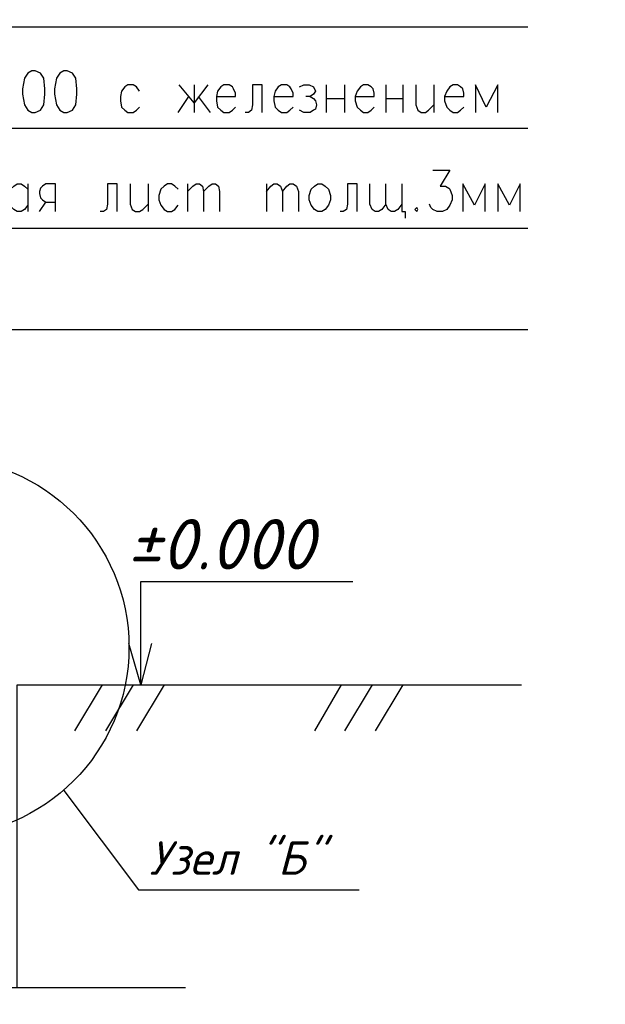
# Model space of a CAD drawing. Extents: x -119078 to 1619993, y 264752 to 340742.
# Tile 123 of 220: x 773669 to 777157, y 301501 to 307365. Entities that reach past the tile are written whole.
import ezdxf

# ---------------------------------------------------------------- set-up
doc = ezdxf.new("R2010")
doc.units = 0
doc.header["$MEASUREMENT"] = 0
doc.linetypes.add('CONTI', pattern=[0])
doc.layers.get('0').update_dxf_attribs({"color": 250, "linetype": 'CONTI'})
doc.layers.add('PDF _Геометрия', color=250, linetype='Continuous')
doc.layers.add('PDF _Текст', color=7, linetype='Continuous')
doc.styles.add('ICOCPEUR', font='isocpeui.ttf')
doc.styles.add('PDF ISOCPEUR Italic', font='isocpeui.ttf')

msp = doc.modelspace()

# ---------------------------------------------------------------- linework, layer by layer
at = {"layer": 'PDF _Геометрия', "color": 7, "lineweight": -3}
for points in [[(776695.197, 307321.041), (768312.979, 307321.041), (768325.679, 303402.989)], [(774383.737, 306940.031), (774364.687, 306965.432), (774345.636, 306978.132), (774313.885, 306978.132), (774294.835, 306965.432), (774275.784, 306940.031), (774269.434, 306908.281), (774269.434, 306882.88), (774275.784, 306844.779), (774294.835, 306825.728), (774313.885, 306813.028), (774345.636, 306813.028), (774364.687, 306825.728), (774383.737, 306844.779)], [(774790.148, 306978.132), (774707.596, 306870.18), (774618.693, 306978.132)], [(774707.596, 306978.132), (774707.596, 306813.028)], [(774840.949, 306908.281), (774955.252, 306908.281), (774955.252, 306927.331), (774942.552, 306952.732), (774936.201, 306965.432), (774917.151, 306978.132), (774885.4, 306978.132), (774866.35, 306965.432), (774847.299, 306940.031), (774840.949, 306908.281), (774840.949, 306882.88), (774847.299, 306844.779), (774866.35, 306825.728), (774885.4, 306813.028), (774917.151, 306813.028), (774936.201, 306825.728), (774955.252, 306844.779)], [(775114.006, 306813.028), (775114.006, 306978.132), (775056.855, 306978.132), (775056.855, 306857.479), (775050.504, 306825.728), (775031.454, 306813.028), (775012.403, 306813.028)], [(775183.858, 306908.281), (775298.161, 306908.281), (775298.161, 306927.331), (775285.461, 306952.732), (775279.11, 306965.432), (775260.06, 306978.132), (775228.309, 306978.132), (775209.259, 306965.432), (775190.208, 306940.031), (775183.858, 306908.281), (775183.858, 306882.88), (775190.208, 306844.779), (775209.259, 306825.728), (775228.309, 306813.028), (775260.06, 306813.028), (775279.11, 306825.728), (775298.161, 306844.779)], [(775336.262, 306965.432), (775361.663, 306978.132), (775393.413, 306978.132), (775418.814, 306965.432), (775431.514, 306940.031), (775418.814, 306920.981), (775399.764, 306908.281), (775374.363, 306908.281)], [(775495.016, 306978.132), (775495.016, 306813.028)], [(775602.969, 306978.132), (775602.969, 306813.028)], [(775666.471, 306908.281), (775780.773, 306908.281), (775780.773, 306927.331), (775774.423, 306952.732), (775761.723, 306965.432), (775742.672, 306978.132), (775717.272, 306978.132), (775698.221, 306965.432), (775679.171, 306940.031), (775666.471, 306908.281), (775666.471, 306882.88), (775679.171, 306844.779), (775698.221, 306825.728), (775717.272, 306813.028), (775742.672, 306813.028), (775761.723, 306825.728), (775780.773, 306844.779)], [(775850.625, 306978.132), (775850.625, 306813.028)], [(775952.228, 306978.132), (775952.228, 306813.028)], [(776028.43, 306978.132), (776028.43, 306857.479), (776041.13, 306825.728), (776060.181, 306813.028), (776085.581, 306813.028), (776104.632, 306825.728), (776136.383, 306857.479)], [(776136.383, 306978.132), (776136.383, 306813.028)], [(776199.884, 306908.281), (776314.187, 306908.281), (776314.187, 306927.331), (776307.837, 306952.732), (776295.137, 306965.432), (776276.086, 306978.132), (776250.686, 306978.132), (776231.635, 306965.432), (776212.585, 306940.031), (776199.884, 306908.281), (776199.884, 306882.88), (776212.585, 306844.779), (776231.635, 306825.728), (776250.686, 306813.028), (776276.086, 306813.028), (776295.137, 306825.728), (776314.187, 306844.779)], [(776517.393, 306813.028), (776517.393, 306978.132), (776447.541, 306844.779), (776384.039, 306978.132), (776384.039, 306813.028)], [(774612.343, 306813.028), (774675.845, 306908.281)], [(774732.996, 306908.281), (774802.848, 306813.028)], [(775399.764, 306908.281), (775418.814, 306895.58), (775431.514, 306882.88), (775437.865, 306857.479), (775431.514, 306832.079), (775418.814, 306825.728), (775399.764, 306813.028), (775361.663, 306813.028), (775336.262, 306825.728)], [(775495.016, 306895.58), (775602.969, 306895.58)], [(775850.625, 306895.58), (775952.228, 306895.58)], [(776695.197, 306717.776), (768319.329, 306717.776)], [(776130.033, 306470.119), (776231.635, 306470.119), (776174.484, 306374.867), (776206.235, 306374.867), (776225.285, 306362.166), (776231.635, 306355.816), (776244.336, 306317.715), (776244.336, 306292.314), (776231.635, 306260.564), (776212.585, 306235.163), (776187.184, 306222.463), (776155.433, 306222.463), (776130.033, 306235.163), (776117.332, 306247.863), (776110.982, 306266.914)], [(773716.97, 306260.564), (773697.919, 306235.163), (773678.869, 306222.463), (773653.468, 306222.463), (773634.418, 306235.163), (773621.717, 306247.863), (773615.367, 306260.564), (773602.667, 306292.314), (773602.667, 306317.715), (773615.367, 306355.816), (773634.418, 306374.867), (773653.468, 306387.567), (773678.869, 306387.567), (773697.919, 306374.867), (773716.97, 306355.816)], [(773716.97, 306387.567), (773716.97, 306222.463)], [(773882.074, 306222.463), (773882.074, 306387.567), (773824.923, 306387.567), (773805.872, 306374.867), (773793.172, 306362.166), (773786.822, 306343.116), (773786.822, 306330.415), (773793.172, 306305.015), (773805.872, 306292.314), (773824.923, 306279.614), (773882.074, 306279.614)], [(774250.384, 306222.463), (774250.384, 306387.567), (774193.232, 306387.567), (774193.232, 306266.914), (774186.882, 306235.163), (774167.831, 306222.463), (774148.781, 306222.463)], [(774326.586, 306387.567), (774326.586, 306266.914), (774339.286, 306235.163), (774358.336, 306222.463), (774383.737, 306222.463), (774402.788, 306235.163), (774434.538, 306266.914)], [(774434.538, 306387.567), (774434.538, 306222.463)], [(774612.343, 306355.816), (774593.293, 306374.867), (774574.242, 306387.567), (774548.841, 306387.567), (774529.791, 306374.867), (774510.74, 306355.816), (774498.04, 306317.715), (774498.04, 306292.314), (774510.74, 306260.564), (774529.791, 306235.163), (774548.841, 306222.463), (774574.242, 306222.463), (774593.293, 306235.163), (774612.343, 306260.564)], [(774669.495, 306387.567), (774669.495, 306222.463)], [(774669.495, 306343.116), (774701.245, 306374.867), (774720.296, 306387.567), (774739.346, 306387.567), (774758.397, 306374.867), (774764.747, 306343.116), (774764.747, 306222.463)], [(774764.747, 306343.116), (774796.498, 306374.867), (774815.548, 306387.567), (774834.599, 306387.567), (774853.649, 306374.867), (774859.999, 306343.116), (774859.999, 306222.463)], [(775139.407, 306387.567), (775139.407, 306222.463)], [(775139.407, 306343.116), (775164.807, 306374.867), (775183.858, 306387.567), (775202.908, 306387.567), (775221.959, 306374.867), (775234.659, 306343.116), (775234.659, 306222.463)], [(775234.659, 306343.116), (775260.06, 306374.867), (775279.11, 306387.567), (775298.161, 306387.567), (775317.211, 306374.867), (775329.912, 306343.116), (775329.912, 306222.463)], [(775679.171, 306222.463), (775679.171, 306387.567), (775622.019, 306387.567), (775622.019, 306266.914), (775615.669, 306235.163), (775596.619, 306222.463), (775577.568, 306222.463)], [(775850.625, 306266.914), (775825.225, 306235.163), (775806.174, 306222.463), (775787.124, 306222.463), (775768.073, 306235.163), (775755.373, 306266.914), (775755.373, 306387.567)], [(775945.878, 306266.914), (775920.477, 306235.163), (775901.427, 306222.463), (775882.376, 306222.463), (775863.326, 306235.163), (775850.625, 306266.914), (775850.625, 306387.567)], [(775945.878, 306387.567), (775945.878, 306222.463), (775964.928, 306222.463), (775964.928, 306184.362)], [(776441.191, 306222.463), (776441.191, 306387.567), (776377.689, 306260.564), (776307.837, 306387.567), (776307.837, 306222.463)], [(776650.746, 306222.463), (776650.746, 306387.567), (776587.245, 306260.564), (776517.393, 306387.567), (776517.393, 306222.463)], [(773786.822, 306222.463), (773824.923, 306279.614)], [(776695.197, 306120.86), (768319.329, 306120.86)], [(776695.197, 305517.594), (768319.329, 305517.594)], [(774390.087, 303402.989), (774390.087, 303650.645), (774390.087, 304018.955), (775653.77, 304018.955)], [(774453.589, 303650.645), (774390.087, 303402.989), (774320.235, 303650.645)], [(773653.468, 301599.542), (773653.468, 303402.989), (776657.096, 303402.989)], [(774161.481, 303402.989), (773996.377, 303129.932)], [(774345.636, 303402.989), (774180.532, 303129.932)], [(774529.791, 303402.989), (774364.687, 303129.932)], [(775583.918, 303402.989), (775425.164, 303129.932)], [(775768.073, 303402.989), (775602.969, 303129.932)], [(775952.228, 303402.989), (775787.124, 303129.932)], [(773932.875, 302774.322), (774377.387, 302183.757), (775691.871, 302183.757)], [(774656.794, 301599.542), (768859.093, 301599.542), (767519.208, 301599.542), (767354.104, 301809.097), (767354.104, 301389.986), (767189, 301599.542), (765855.465, 301599.542), (759975.664, 301599.542)]]:
    msp.add_lwpolyline(points, dxfattribs=at)
for points in [[(773742.37, 307060.684), (773716.97, 307047.984), (773697.919, 307016.233), (773685.219, 306952.732), (773685.219, 306920.981), (773697.919, 306857.479), (773716.97, 306825.728), (773742.37, 306813.028), (773761.421, 306813.028), (773793.172, 306825.728), (773812.222, 306857.479), (773818.572, 306920.981), (773818.572, 306952.732), (773812.222, 307016.233), (773793.172, 307047.984), (773761.421, 307060.684)], [(773932.875, 307060.684), (773907.475, 307047.984), (773888.424, 307016.233), (773875.724, 306952.732), (773875.724, 306920.981), (773888.424, 306857.479), (773907.475, 306825.728), (773932.875, 306813.028), (773951.926, 306813.028), (773983.677, 306825.728), (774002.727, 306857.479), (774009.077, 306920.981), (774009.077, 306952.732), (774002.727, 307016.233), (773983.677, 307047.984), (773951.926, 307060.684)], [(775444.215, 306387.567), (775469.615, 306387.567), (775488.666, 306374.867), (775507.716, 306355.816), (775520.417, 306317.715), (775520.417, 306292.314), (775507.716, 306260.564), (775488.666, 306235.163), (775469.615, 306222.463), (775444.215, 306222.463), (775425.164, 306235.163), (775406.114, 306260.564), (775393.413, 306292.314), (775393.413, 306317.715), (775406.114, 306355.816), (775425.164, 306374.867)], [(776034.78, 306247.863), (776022.08, 306235.163), (776034.78, 306222.463), (776041.13, 306235.163)]]:
    msp.add_lwpolyline(points, close=True, dxfattribs=at)
msp.add_circle((773193.081, 303628.42), 1127.155, dxfattribs=at)

# ---------------------------------------------------------------- texts
at = {"linetype": 'Continuous', "lineweight": 25, "ltscale": 15, "insert": (12863.76, 311222.017), "char_height": 250, "width": 17877.44941, "attachment_point": 1, "style": 'ICOCPEUR'}
msp.add_mtext('\\pi4862.31;{\\H1.16667x;\\LАнтисейсмические мероприятия\\P\\pi0;\\H0.71428x;\\l       Для обеспечения сейсмостойкости несущих конструкций и фундаментов соблюдены все условия КМК 2.01.03-19 «Строительство в сейсмических районах».\\P\\pi5355.138;\\H1.4x;\\LАнтикоррозионная защита\\l\\P\\pi0;\\H0.71428x;       Защита конструкций от коррозии должна производиться в соответствии КМК 2.03.11-96 "Защита строительных конструкций от коррозии" ГОСТ 9.402-2004 «Покрытия лакокрасочные. Подготовка (металлических поверхностей перед окрашиванием». Антикоррозионное покрытие должно обеспечивать защиту конструкций. \\P       \\A1;Все несущие металлоконструкции грунтовать и\\A0; окрасить эмалью ПФ-115 (ГОСТ6465-76) за 2 раза по грунтовке ГФ-021 (ГОСТ 25129-82)\\A1;.\\P      Для железобетонных конструкций использовать бетон \\A0;на портландцементе по ГОСТ 10178-85*,\\A1; водонепроницаемости W\\A0;4\\A1; и морозостойкостью F100\\A0;.\\A1;\\P\\A0;       \\A1;Все \\A0;поверхности бетонных и ж.б конструкций, соприкасающиеся с грунтом обмазать \\A1;\\C256;горячим битумом за 2 раза\\A0;\\C0; по ГОСТ 28379-89.}\\P\\pi5566.64787;{\\H1.16666x;\\LАнтипросадочные мероприятия\\A1;\\l\\P\\pi0;\\H0.71428x;        В соответствии с требованиями КМК 2.02.01-98 приняты противопросадочные мероприятия для первого типа грунтовых условий. Для устранения просадочных свойств грунтов I типа предусмотрено уплотнение тяжелыми трамбовками грунтов в основании котлованов и устройство подготовки из бетона класса В7,5. Насыпные грунты и строительный мусор толщиной до 1,5м удалить и заменить засыпкой из ГПС до бетонной подготовки.}', dxfattribs=at)
at = {"layer": 'PDF _Текст', "lineweight": 30, "attachment_point": 7, "style": 'PDF ISOCPEUR Italic'}
for s, insert, char_height in [('±0.000', (774307.535, 304091.577), 299.9961), ('Узел "Б"', (774440.889, 302272.284), 199.9945)]:
    msp.add_mtext(s, dxfattribs=dict(at, insert=insert, char_height=char_height))

doc.saveas('drawing.dxf')
